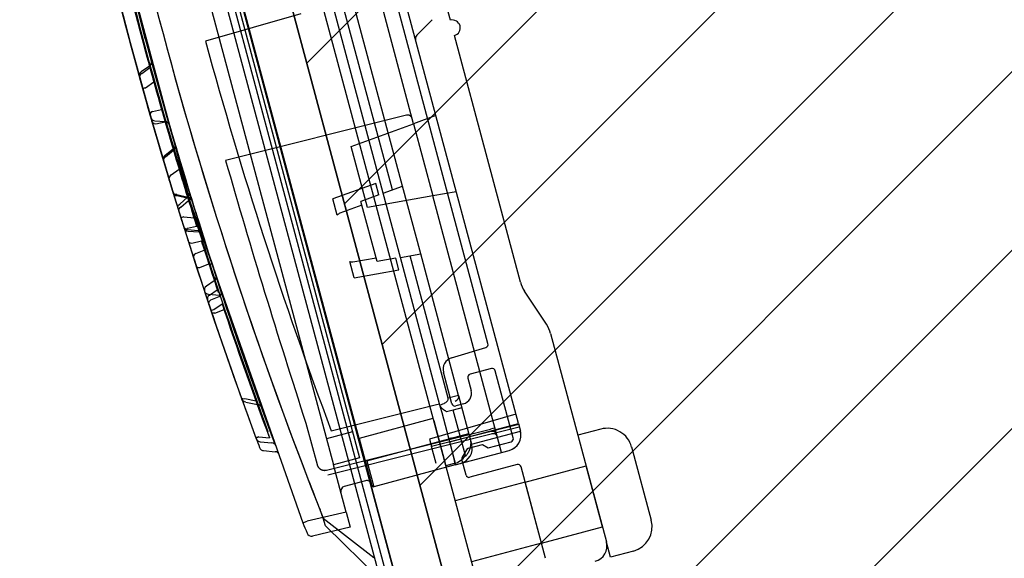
# Paper-space layout 'SUBMITTAL_E1H_1_1' of a CAD drawing. Header units: millimetres. Extents: x 0 to 841, y 0 to 594.
# Tile 7 of 69: x 124.5 to 132.3, y 165.27 to 169.54. Entities that reach past the tile are written whole.
import ezdxf

# ---------------------------------------------------------------- set-up
doc = ezdxf.new("R2010")
doc.units = ezdxf.units.MM
doc.header["$LTSCALE"] = 46.255
doc.linetypes.add('HIDDEN', pattern=[0.2, 0.1, -0.1])
doc.layers.get('0').update_dxf_attribs({"linetype": 'CONTINUOUS'})
for name, color, linetype in [('CURVES', 7, 'CONTINUOUS'), ('DATUM', 7, 'CONTINUOUS'), ('GEVIND', 7, 'CONTINUOUS'), ('NOTES', 7, 'CONTINUOUS'), ('ROUNDS', 7, 'CONTINUOUS')]:
    doc.layers.add(name, color=color, linetype=linetype)
doc.styles.get("Standard").update_dxf_attribs({"font": 'txt', "width": 0.725})
doc.dimstyles.new('DIMSTYLE_1', dxfattribs={"dimtxt": 3.5, "dimasz": 4.8, "dimexe": 3.2, "dimexo": 1.6, "dimgap": 1.75, "dimtad": 0, "dimtih": 1, "dimtoh": 1, "dimdec": 1, "dimzin": 0, "dimdsep": 46, "dimtxsty": 'STANDARD', "dimblk": 'CLOSED', "dimblk1": 'CLOSED', "dimblk2": 'CLOSED', "dimcen": 0.09, "dimadec": 0, "dimazin": 0, "dimtp": 0.4, "dimtm": 0.4, "dimtfac": 1, "dimtdec": 1, "dimtofl": 0, "dimtmove": 0, "dimatfit": 3, "dimldrblk": 'CLOSED', "dimfxl": 1, "dimtolj": 1, "dimtzin": 0, "dimarcsym": 0})
doc.dimstyles.new('DIMSTYLE_3', dxfattribs={"dimtxt": 3.5, "dimasz": 4.8, "dimexe": 3.2, "dimexo": 1.6, "dimgap": 1.75, "dimtad": 0, "dimtih": 1, "dimtoh": 1, "dimdec": 1, "dimzin": 0, "dimdsep": 46, "dimtxsty": 'STANDARD', "dimblk": 'CLOSED', "dimblk1": 'CLOSED', "dimblk2": 'CLOSED', "dimcen": 0.09, "dimadec": 0, "dimazin": 0, "dimtp": 0.5, "dimtm": 0.5, "dimtfac": 1, "dimtdec": 1, "dimtofl": 0, "dimtmove": 0, "dimatfit": 3, "dimldrblk": 'CLOSED', "dimfxl": 1, "dimtolj": 1, "dimtzin": 0, "dimarcsym": 0})

# ---------------------------------------------------------------- blocks, each defined once
blk = doc.blocks.new('_CLOSED')
at = {"color": 0, "linetype": 'BYBLOCK'}
for p, q in [((0, 0), (-1, 0.1667)), ((-1, 0.1667), (-1, -0.1667)), ((-1, -0.1667), (0, 0)), ((-1, 0), (0, 0))]:
    blk.add_line(p, q, dxfattribs=at)
blk = doc.blocks.new('*D1')
at = {"color": 2, "linetype": 'CONTINUOUS'}
for p, q in [((77.838, 230.3608), (70.8318, 230.3608)), ((74.0318, 230.3608), (74.0318, 198.9959)), ((109.4804, 230.3608), (77.838, 230.3608)), ((74.0318, 160.6309), (74.0318, 186.7459)), ((77.838, 160.6309), (70.8318, 160.6309)), ((127.4657, 160.6309), (77.838, 160.6309))]:
    blk.add_line(p, q, dxfattribs=at)
at = {"color": 2, "linetype": 'CONTINUOUS', "xscale": 4.8, "yscale": 4.8, "zscale": 4.8}
for p, rotation in [((74.0318, 230.3608), 90), ((74.0318, 160.6309), 270)]:
    blk.add_blockref('_CLOSED', p, dxfattribs=dict(at, rotation=rotation))
at = {"color": 2, "linetype": 'CONTINUOUS', "insert": (74.0318, 197.2459), "char_height": 3.5, "width": 15.225, "attachment_point": 2, "line_spacing_factor": 0.9}
blk.add_mtext('558\\P[22.0]', dxfattribs=at)
blk = doc.blocks.new('*D30')
at = {"color": 2, "linetype": 'CONTINUOUS'}
for p, q in [((121.1731, 188.6374), (117.794, 201.2483)), ((127.1802, 166.2189), (121.1731, 188.6374)), ((105.6729, 160.5184), (86.5409, 160.5184)), ((127.8315, 160.5184), (105.6729, 160.5184))]:
    blk.add_line(p, q, dxfattribs=at)
for points in [[(114.3253, 195.8735), (118.6223, 198.1574), (113.8169, 197.3905), (114.3253, 195.8735)], [(89.2379, 165.3586), (89.7409, 160.5184), (90.8348, 165.2601), (89.2379, 165.3586)]]:
    blk.add_lwpolyline(points, dxfattribs=at)
for start, end in [(105, 131.43042), (145.24145, 180)]:
    blk.add_arc((128.7076, 160.5184), 38.9667, start, end, dxfattribs=at)
at = {"color": 2, "linetype": 'CONTINUOUS', "insert": (99.4312, 187.9841), "char_height": 3.5, "width": 12.483333, "attachment_point": 2, "line_spacing_factor": 0.9}
blk.add_mtext('75.0\\Fgdt;{\\Fgdt;~}', dxfattribs=at)
blk = doc.blocks.new('*D41')
at = {"color": 2, "linetype": 'CONTINUOUS'}
for p, q in [((110.234, 237.3706), (110.234, 242.3206)), ((203.9877, 237.3706), (203.9877, 242.3206)), ((110.234, 239.1206), (146.4796, 239.1206)), ((203.9877, 239.1206), (162.6671, 239.1206)), ((110.234, 231.0627), (110.234, 237.3706)), ((203.9877, 159.7559), (203.9877, 237.3706))]:
    blk.add_line(p, q, dxfattribs=at)
at = {"color": 2, "linetype": 'CONTINUOUS', "xscale": 4.8, "yscale": 4.8, "zscale": 4.8, "rotation": 180}
blk.add_blockref('_CLOSED', (110.234, 239.1206), dxfattribs=at)
at = {"color": 2, "linetype": 'CONTINUOUS', "xscale": 4.8, "yscale": 4.8, "zscale": 4.8}
blk.add_blockref('_CLOSED', (203.9877, 239.1206), dxfattribs=at)
at = {"color": 2, "linetype": 'CONTINUOUS', "insert": (154.5734, 240.8706), "char_height": 3.5, "width": 17.7625, "attachment_point": 2, "line_spacing_factor": 0.9}
blk.add_mtext('750.0\\P[29.53]', dxfattribs=at)

psp = doc.layouts.new('SUBMITTAL_E1H_1_1')

# ---------------------------------------------------------------- hatches: boundary and pattern name
at = {"linetype": 'CONTINUOUS'}
h = psp.add_hatch(dxfattribs=at)
h.set_pattern_fill('DOORSWING', color=2, angle=45, style=0, pattern_type=0)
h.set_pattern_definition([(45, (0, 0), (-0.7071068, 0.7071068), [])])
edge = h.paths.add_edge_path()
edge.add_arc((111.5305, 229.4538), 0.875, 116.39261, 195)
edge.add_line((110.8548, 228.5947), (110.6853, 229.2273))
edge.add_line((110.8419, 228.643), (129.0657, 160.6309))
edge.add_line((129.0657, 160.6309), (203.9661, 160.6309))
edge.add_arc((129.894, 158.8355), 74.0938, 1.388514, 104.754615)
edge.add_line((111.0238, 230.4861), (111.1416, 230.2376))

# ---------------------------------------------------------------- linework, layer by layer
at = {"color": 7, "linetype": 'CONTINUOUS'}
for p, q in [((129.1065, 160.4787), (110.6853, 229.2273)), ((111.0713, 228.7045), (129.2781, 160.7559)), ((127.5234, 164.6966), (124.9384, 174.3438)), ((125.2986, 173.1203), (127.188, 166.069)), ((125.0933, 173.0653), (126.9827, 166.014)), ((127.3769, 168.165), (126.4939, 171.4606)), ((127.6174, 168.7163), (126.9942, 171.0424)), ((127.9089, 169.5363), (127.7795, 170.0192)), ((126.7248, 169.5872), (125.9682, 169.3702)), ((128.4646, 167.4625), (127.9412, 169.4155)), ((125.4621, 169.1148), (125.5275, 169.1606)), ((125.4933, 169.0014), (125.559, 169.0474)), ((125.4933, 169.0014), (125.4696, 168.9948)), ((125.4696, 168.9948), (125.4933, 169.0014)), ((125.5354, 168.8058), (125.5287, 168.7971)), ((125.5468, 168.8134), (125.5354, 168.8058)), ((125.5468, 168.8134), (125.62, 168.8301)), ((125.5279, 168.7887), (125.5287, 168.7971)), ((125.5496, 168.7239), (125.5438, 168.733)), ((125.5602, 168.7179), (125.5496, 168.7239)), ((125.574, 168.7159), (125.6491, 168.7317)), ((125.6629, 168.7298), (125.6491, 168.7317)), ((125.6735, 168.7238), (125.6629, 168.7298)), ((125.6793, 168.7147), (125.6735, 168.7238)), ((127.5612, 168.7838), (126.1273, 168.4263)), ((127.5621, 168.784), (127.5612, 168.7838)), ((127.5629, 168.7842), (127.5621, 168.784)), ((127.5638, 168.7843), (127.5629, 168.7842)), ((127.5646, 168.7845), (127.5638, 168.7843)), ((127.5655, 168.7846), (127.5646, 168.7845)), ((127.5663, 168.7847), (127.5655, 168.7846)), ((127.5671, 168.7848), (127.5663, 168.7847)), ((127.568, 168.7848), (127.5671, 168.7848)), ((127.5688, 168.7849), (127.568, 168.7848)), ((127.5696, 168.7849), (127.5688, 168.7849)), ((127.5704, 168.7849), (127.5696, 168.7849)), ((127.5712, 168.7849), (127.5704, 168.7849)), ((127.572, 168.7849), (127.5712, 168.7849)), ((127.5728, 168.7848), (127.572, 168.7849)), ((127.5736, 168.7848), (127.5728, 168.7848)), ((127.5743, 168.7847), (127.5736, 168.7848)), ((127.5751, 168.7846), (127.5743, 168.7847)), ((127.5759, 168.7845), (127.5751, 168.7846)), ((127.5766, 168.7844), (127.5759, 168.7845)), ((127.5773, 168.7842), (127.5766, 168.7844)), ((127.5781, 168.7841), (127.5773, 168.7842)), ((127.5788, 168.7839), (127.5781, 168.7841)), ((127.5795, 168.7838), (127.5788, 168.7839)), ((127.5802, 168.7836), (127.5795, 168.7838)), ((127.5809, 168.7834), (127.5802, 168.7836)), ((127.5816, 168.7832), (127.5809, 168.7834)), ((127.5823, 168.7829), (127.5816, 168.7832)), ((127.5829, 168.7827), (127.5823, 168.7829)), ((127.5836, 168.7825), (127.5829, 168.7827)), ((127.5843, 168.7822), (127.5836, 168.7825)), ((127.5849, 168.7819), (127.5843, 168.7822)), ((127.5855, 168.7817), (127.5849, 168.7819)), ((127.5861, 168.7814), (127.5855, 168.7817)), ((127.5868, 168.7811), (127.5861, 168.7814)), ((127.5874, 168.7808), (127.5868, 168.7811)), ((127.588, 168.7805), (127.5874, 168.7808)), ((127.5885, 168.7802), (127.588, 168.7805)), ((127.5891, 168.7798), (127.5885, 168.7802)), ((127.5897, 168.7795), (127.5891, 168.7798)), ((127.5902, 168.7792), (127.5897, 168.7795)), ((127.5908, 168.7788), (127.5902, 168.7792)), ((127.5913, 168.7784), (127.5908, 168.7788)), ((127.5919, 168.7781), (127.5913, 168.7784)), ((127.5924, 168.7777), (127.5919, 168.7781)), ((127.5929, 168.7773), (127.5924, 168.7777)), ((127.5934, 168.7769), (127.5929, 168.7773)), ((127.5939, 168.7765), (127.5934, 168.7769)), ((127.5944, 168.7761), (127.5939, 168.7765)), ((127.5949, 168.7757), (127.5944, 168.7761)), ((127.5953, 168.7753), (127.5949, 168.7757)), ((127.5958, 168.7749), (127.5953, 168.7753)), ((127.5962, 168.7745), (127.5958, 168.7749)), ((127.5967, 168.774), (127.5962, 168.7745)), ((127.5971, 168.7736), (127.5967, 168.774)), ((127.5975, 168.7732), (127.5971, 168.7736)), ((127.598, 168.7727), (127.5975, 168.7732)), ((127.5984, 168.7723), (127.598, 168.7727)), ((127.5988, 168.7718), (127.5984, 168.7723)), ((127.5992, 168.7713), (127.5988, 168.7718)), ((127.5995, 168.7709), (127.5992, 168.7713)), ((127.5999, 168.7704), (127.5995, 168.7709)), ((127.6003, 168.7699), (127.5999, 168.7704)), ((127.6006, 168.7694), (127.6003, 168.7699)), ((127.601, 168.769), (127.6006, 168.7694)), ((127.6013, 168.7685), (127.601, 168.769)), ((127.6016, 168.768), (127.6013, 168.7685)), ((127.6019, 168.7675), (127.6016, 168.768)), ((127.6023, 168.767), (127.6019, 168.7675)), ((127.6026, 168.7665), (127.6023, 168.767)), ((127.6029, 168.766), (127.6026, 168.7665)), ((127.6031, 168.7655), (127.6029, 168.766)), ((127.6034, 168.765), (127.6031, 168.7655)), ((127.6037, 168.7645), (127.6034, 168.765)), ((127.6039, 168.7639), (127.6037, 168.7645)), ((127.6042, 168.7634), (127.6039, 168.7639)), ((127.6044, 168.7629), (127.6042, 168.7634)), ((127.6047, 168.7624), (127.6044, 168.7629)), ((127.6049, 168.7619), (127.6047, 168.7624)), ((127.6051, 168.7613), (127.6049, 168.7619)), ((127.6053, 168.7608), (127.6051, 168.7613)), ((127.6055, 168.7603), (127.6053, 168.7608)), ((127.6057, 168.7598), (127.6055, 168.7603)), ((127.6059, 168.7592), (127.6057, 168.7598)), ((127.606, 168.7587), (127.6059, 168.7592)), ((127.6062, 168.7582), (127.606, 168.7587)), ((127.6064, 168.7576), (127.6062, 168.7582)), ((127.6065, 168.7571), (127.6064, 168.7576)), ((125.5602, 168.7179), (125.574, 168.7159)), ((127.1222, 168.5361), (127.6174, 168.7163)), ((125.6485, 168.466), (125.7106, 168.517)), ((125.6518, 168.4544), (125.7139, 168.5064)), ((125.7106, 168.517), (125.7215, 168.5271)), ((125.725, 168.5155), (125.7139, 168.5064)), ((125.7271, 168.5398), (125.7215, 168.5271)), ((125.7215, 168.5271), (125.7271, 168.5398)), ((125.731, 168.5265), (125.725, 168.5155)), ((125.7265, 168.5529), (125.7495, 168.4753)), ((125.7271, 168.5398), (125.7265, 168.5529)), ((125.731, 168.5376), (125.731, 168.5265)), ((125.7685, 168.4117), (125.7418, 168.5012)), ((127.2516, 168.0531), (127.1222, 168.5361)), ((125.632, 168.4429), (125.6376, 168.4558)), ((125.632, 168.443), (125.6327, 168.4297)), ((125.6407, 168.4453), (125.6346, 168.4342)), ((125.6346, 168.4342), (125.6346, 168.4231)), ((125.6376, 168.4558), (125.6485, 168.466)), ((125.6518, 168.4544), (125.6407, 168.4453)), ((127.3176, 168.2441), (126.9779, 168.1204)), ((127.3422, 168.1523), (127.3176, 168.2441)), ((127.3769, 168.165), (127.5302, 168.2208)), ((127.6738, 167.685), (127.5302, 168.2208)), ((125.7115, 168.1685), (125.7169, 168.161)), ((125.7188, 168.1549), (125.7129, 168.1639)), ((125.7272, 168.1563), (125.7169, 168.1609)), ((125.7188, 168.1549), (125.7293, 168.1491)), ((125.7406, 168.1554), (125.7272, 168.1563)), ((125.7293, 168.1491), (125.7429, 168.1473)), ((125.7406, 168.1554), (125.8281, 168.1333)), ((125.7429, 168.1473), (125.8305, 168.1262)), ((125.7657, 168.0804), (125.8261, 168.1334)), ((125.7733, 168.0543), (125.8346, 168.1073)), ((125.8261, 168.1334), (125.8369, 168.1438)), ((125.8416, 168.1323), (125.8281, 168.1333)), ((125.8305, 168.1262), (125.8441, 168.1244)), ((125.846, 168.1152), (125.8346, 168.1073)), ((125.8369, 168.1438), (125.8425, 168.1569)), ((125.8518, 168.1275), (125.8416, 168.1323)), ((125.8425, 168.1569), (125.8417, 168.1705)), ((125.8441, 168.1244), (125.8546, 168.1186)), ((125.8526, 168.1242), (125.846, 168.1152)), ((125.8518, 168.1275), (125.8573, 168.1198)), ((125.8533, 168.1328), (125.8526, 168.1242)), ((125.8546, 168.1186), (125.8604, 168.1096)), ((127.0122, 167.9921), (126.9779, 168.1204)), ((127.3422, 168.1523), (127.2001, 168.1006)), ((127.3278, 167.624), (127.2001, 168.1006)), ((127.7706, 168.1446), (127.2516, 168.0531)), ((128.3152, 166.1123), (127.7706, 168.1446)), ((125.7493, 168.0568), (125.7548, 168.0699)), ((125.7501, 168.0432), (125.7493, 168.0568)), ((125.7553, 168.0373), (125.7547, 168.0286)), ((125.7548, 168.0699), (125.7657, 168.0804)), ((125.7619, 168.0464), (125.7553, 168.0373)), ((125.7733, 168.0543), (125.7619, 168.0464)), ((127.2081, 168.0704), (127.0328, 168.0066)), ((125.7961, 167.9786), (125.7726, 167.9712)), ((125.7961, 167.9786), (125.8777, 167.9714)), ((125.8085, 167.8677), (125.8145, 167.879)), ((125.8085, 167.8677), (125.8087, 167.8565)), ((125.8256, 167.8883), (125.8145, 167.879)), ((125.8256, 167.8883), (125.8976, 167.9044)), ((125.8297, 167.8665), (125.9148, 167.8591)), ((125.8976, 167.9044), (125.9087, 167.9137)), ((125.9087, 167.9137), (125.9148, 167.9249)), ((125.9148, 167.9249), (125.9146, 167.9361)), ((125.8363, 167.7789), (125.8301, 167.789)), ((125.8608, 167.7696), (125.9372, 167.7876)), ((125.8363, 167.7788), (125.8471, 167.7721)), ((125.8471, 167.7721), (125.8608, 167.7696)), ((125.8902, 167.6874), (125.9577, 167.7146)), ((125.9686, 167.7251), (125.9577, 167.7146)), ((125.9741, 167.7384), (125.9686, 167.7251)), ((125.9731, 167.752), (125.9741, 167.7384)), ((125.8792, 167.6768), (125.8738, 167.6635)), ((125.8738, 167.6635), (125.8747, 167.6498)), ((125.8902, 167.6874), (125.8792, 167.6768)), ((127.136, 167.6218), (127.3197, 167.6542)), ((127.4767, 167.6503), (127.3278, 167.624)), ((127.5013, 167.5586), (127.4767, 167.6503)), ((127.5131, 167.6567), (127.6738, 167.685)), ((127.8262, 166.4881), (127.5131, 167.6567)), ((125.8949, 167.5876), (125.9002, 167.5809)), ((125.9002, 167.5809), (125.9101, 167.5773)), ((125.9101, 167.5773), (125.9232, 167.5771)), ((125.9232, 167.5771), (125.9952, 167.6067)), ((125.9952, 167.6067), (126.0084, 167.6066)), ((126.0084, 167.6066), (126.0183, 167.6031)), ((126.0183, 167.6031), (126.0234, 167.5968)), ((127.1452, 167.4958), (127.1109, 167.624)), ((127.1452, 167.4958), (127.5013, 167.5586)), ((125.9989, 167.3577), (126.0599, 167.4004)), ((125.9994, 167.3113), (126.0105, 167.3219)), ((126.0105, 167.3219), (126.0774, 167.3487)), ((126.0774, 167.3487), (126.0884, 167.3592)), ((126.0884, 167.3592), (126.0939, 167.3724)), ((126.0939, 167.3724), (126.093, 167.3859)), ((125.9939, 167.2982), (125.9994, 167.3113)), ((125.9949, 167.2848), (125.9939, 167.2982)), ((126.0111, 167.2368), (126.0344, 167.2447)), ((126.0344, 167.2447), (126.099, 167.29)), ((126.043, 167.2158), (126.1156, 167.2444)), ((126.0202, 167.2189), (126.0151, 167.2248)), ((126.03, 167.2157), (126.0202, 167.2189)), ((126.043, 167.2158), (126.03, 167.2157)), ((128.7034, 167.0543), (129.1458, 165.4031)), ((126.2516, 166.5469), (126.2567, 166.5411)), ((126.2567, 166.5411), (126.2664, 166.5381)), ((126.2664, 166.5381), (126.2792, 166.5385)), ((126.2792, 166.5385), (126.3695, 166.5203)), ((127.974, 166.5644), (127.892, 166.5424)), ((127.8926, 166.5393), (127.892, 166.5424)), ((127.8921, 166.5327), (127.8926, 166.5361)), ((127.8926, 166.5361), (127.8926, 166.5393)), ((127.974, 166.5644), (128.0776, 166.178)), ((126.2638, 166.521), (126.2572, 166.5312)), ((126.2745, 166.5141), (126.2638, 166.521)), ((126.2879, 166.5116), (126.2745, 166.5141)), ((126.2879, 166.5116), (126.3807, 166.4926)), ((126.394, 166.49), (126.3807, 166.4926)), ((126.4047, 166.4831), (126.394, 166.49)), ((126.4114, 166.4728), (126.4047, 166.4831)), ((126.9648, 166.2843), (127.7877, 166.4895)), ((127.7877, 166.4895), (127.8236, 166.4978)), ((127.8261, 166.4886), (127.8385, 166.4926)), ((127.8266, 166.4867), (127.8262, 166.4881)), ((127.8271, 166.4854), (127.8266, 166.4867)), ((127.8275, 166.484), (127.8271, 166.4854)), ((127.828, 166.4827), (127.8275, 166.484)), ((127.8286, 166.4814), (127.828, 166.4827)), ((127.8291, 166.4801), (127.8286, 166.4814)), ((127.8297, 166.4788), (127.8291, 166.4801)), ((127.8303, 166.4776), (127.8297, 166.4788)), ((127.831, 166.4763), (127.8303, 166.4776)), ((127.8317, 166.4751), (127.831, 166.4763)), ((127.8324, 166.4739), (127.8317, 166.4751)), ((127.8331, 166.4728), (127.8324, 166.4739)), ((127.8338, 166.4716), (127.8331, 166.4728)), ((127.8346, 166.4705), (127.8338, 166.4716)), ((127.8354, 166.4694), (127.8346, 166.4705)), ((127.8362, 166.4683), (127.8354, 166.4694)), ((127.837, 166.4672), (127.8362, 166.4683)), ((127.8379, 166.4661), (127.837, 166.4672)), ((127.8388, 166.4651), (127.8379, 166.4661)), ((127.8385, 166.4926), (127.8492, 166.4966)), ((127.8396, 166.4641), (127.8388, 166.4651)), ((127.8405, 166.4631), (127.8396, 166.4641)), ((127.8414, 166.4621), (127.8405, 166.4631)), ((127.8424, 166.4612), (127.8414, 166.4621)), ((127.8433, 166.4602), (127.8424, 166.4612)), ((127.8442, 166.4593), (127.8433, 166.4602)), ((127.8452, 166.4584), (127.8442, 166.4593)), ((127.8462, 166.4575), (127.8452, 166.4584)), ((127.8471, 166.4566), (127.8462, 166.4575)), ((127.8492, 166.4966), (127.8584, 166.5006)), ((127.8584, 166.5006), (127.8662, 166.5047)), ((127.8662, 166.5047), (127.8729, 166.5088)), ((127.8729, 166.5088), (127.8785, 166.513)), ((127.8785, 166.513), (127.883, 166.5172)), ((127.883, 166.5172), (127.8865, 166.5213)), ((127.8865, 166.5213), (127.8892, 166.5253)), ((127.8892, 166.5253), (127.891, 166.5291)), ((127.891, 166.5291), (127.8921, 166.5327)), ((128.0004, 166.466), (127.9311, 166.4484)), ((127.7701, 166.3803), (127.1854, 166.2236)), ((127.7701, 166.3803), (127.7713, 166.3781)), ((127.953, 166.0152), (127.8427, 166.4266)), ((127.8481, 166.4558), (127.8471, 166.4566)), ((127.8491, 166.4549), (127.8481, 166.4558)), ((127.8501, 166.4541), (127.8491, 166.4549)), ((127.8511, 166.4533), (127.8501, 166.4541)), ((127.8521, 166.4525), (127.8511, 166.4533)), ((127.8532, 166.4517), (127.8521, 166.4525)), ((127.8542, 166.4509), (127.8532, 166.4517)), ((127.8552, 166.4501), (127.8542, 166.4509)), ((127.8563, 166.4494), (127.8552, 166.4501)), ((127.8573, 166.4487), (127.8563, 166.4494)), ((127.8583, 166.4479), (127.8573, 166.4487)), ((127.8594, 166.4472), (127.8583, 166.4479)), ((127.8604, 166.4465), (127.8594, 166.4472)), ((127.8615, 166.4458), (127.8604, 166.4465)), ((127.8625, 166.4451), (127.8615, 166.4458)), ((127.8636, 166.4444), (127.8625, 166.4451)), ((127.8647, 166.4438), (127.8636, 166.4444)), ((127.8657, 166.4431), (127.8647, 166.4438)), ((127.8668, 166.4425), (127.8657, 166.4431)), ((127.8678, 166.4418), (127.8668, 166.4425)), ((127.8699, 166.4406), (127.8678, 166.4418)), ((127.872, 166.4393), (127.8699, 166.4406)), ((127.8741, 166.4381), (127.872, 166.4393)), ((127.8793, 166.4351), (127.8741, 166.4381)), ((127.9312, 166.448), (127.8793, 166.4351)), ((127.9311, 166.4484), (127.9312, 166.448)), ((126.7642, 166.344), (126.8519, 166.0168)), ((126.9371, 165.9361), (128.4551, 166.3146)), ((128.4502, 166.3327), (127.7588, 166.1603)), ((127.7713, 166.3781), (127.7725, 166.3758)), ((127.7725, 166.3758), (127.7737, 166.3735)), ((127.7737, 166.3735), (127.7747, 166.3712)), ((127.7747, 166.3712), (127.7758, 166.3688)), ((127.7758, 166.3688), (127.7768, 166.3664)), ((127.7768, 166.3664), (127.7777, 166.364)), ((127.7777, 166.364), (127.7786, 166.3615)), ((127.7786, 166.3615), (127.7794, 166.359)), ((127.7794, 166.359), (127.7802, 166.3565)), ((127.7802, 166.3565), (127.7809, 166.354)), ((127.7809, 166.354), (127.8739, 166.007)), ((127.9044, 166.1963), (128.4478, 166.3419)), ((128.2633, 166.3061), (128.2277, 166.2965)), ((128.4478, 166.3419), (128.4639, 166.2815)), ((126.3913, 166.2367), (126.3682, 166.2281)), ((126.3682, 166.2281), (126.3913, 166.2367)), ((126.3913, 166.2367), (126.4748, 166.2293)), ((126.9274, 165.9723), (128.2277, 166.2965)), ((127.133, 166.2743), (126.9277, 166.2193)), ((127.1854, 166.2236), (127.2857, 165.8493)), ((127.246, 166.0458), (128.0549, 166.2625)), ((127.9095, 166.2234), (127.9086, 166.2231)), ((127.9105, 166.2237), (127.9095, 166.2234)), ((127.9114, 166.224), (127.9105, 166.2237)), ((127.9124, 166.2243), (127.9114, 166.224)), ((127.9134, 166.2246), (127.9124, 166.2243)), ((127.9145, 166.2249), (127.9134, 166.2246)), ((127.9167, 166.2255), (127.9145, 166.2249)), ((128.0646, 166.2263), (128.0657, 166.222)), ((128.0776, 166.178), (128.4639, 166.2815)), ((127.7951, 166.0247), (127.7588, 166.1603)), ((127.8993, 166.2174), (127.8992, 166.2171)), ((127.8992, 166.2171), (127.8992, 166.2167)), ((127.8992, 166.2167), (127.8992, 166.2163)), ((127.8992, 166.2163), (127.8992, 166.2159)), ((127.8992, 166.2159), (127.8993, 166.2156)), ((127.8995, 166.2178), (127.8993, 166.2174)), ((127.8997, 166.2181), (127.8995, 166.2178)), ((127.8999, 166.2185), (127.8997, 166.2181)), ((127.9002, 166.2188), (127.8999, 166.2185)), ((127.9006, 166.2191), (127.9002, 166.2188)), ((127.9009, 166.2195), (127.9006, 166.2191)), ((127.9013, 166.2198), (127.9009, 166.2195)), ((127.9018, 166.2201), (127.9013, 166.2198)), ((127.9023, 166.2204), (127.9018, 166.2201)), ((127.9028, 166.2207), (127.9023, 166.2204)), ((127.9034, 166.221), (127.9028, 166.2207)), ((127.9041, 166.2213), (127.9034, 166.221)), ((127.9047, 166.2216), (127.9041, 166.2213)), ((127.9054, 166.2219), (127.9047, 166.2216)), ((127.9062, 166.2222), (127.9054, 166.2219)), ((127.907, 166.2225), (127.9062, 166.2222)), ((127.9078, 166.2228), (127.907, 166.2225)), ((127.9086, 166.2231), (127.9078, 166.2228)), ((128.0648, 166.1488), (128.0637, 166.1447)), ((128.0658, 166.1529), (128.0648, 166.1488)), ((128.0657, 166.222), (128.0667, 166.2177)), ((128.0667, 166.157), (128.0658, 166.1529)), ((128.0667, 166.2177), (128.0675, 166.2133)), ((128.0675, 166.1612), (128.0667, 166.157)), ((128.0675, 166.2133), (128.0682, 166.209)), ((128.0681, 166.1654), (128.0675, 166.1612)), ((128.0687, 166.1697), (128.0681, 166.1654)), ((128.0682, 166.209), (128.0688, 166.2046)), ((128.0691, 166.174), (128.0687, 166.1697)), ((128.0688, 166.2046), (128.0692, 166.2002)), ((128.0695, 166.1783), (128.0691, 166.174)), ((128.0692, 166.2002), (128.0695, 166.1958)), ((128.0695, 166.1958), (128.0697, 166.1914)), ((128.0697, 166.1827), (128.0695, 166.1783)), ((128.0697, 166.1914), (128.0697, 166.187)), ((128.0697, 166.187), (128.0697, 166.1827)), ((128.1625, 166.1749), (128.2084, 166.1484)), ((126.4289, 166.1264), (126.5199, 166.1184)), ((127.188, 166.069), (126.9827, 166.014)), ((127.9469, 166.0136), (128.3756, 166.1284)), ((128.0281, 166.0863), (128.028, 166.0868)), ((128.0283, 166.0859), (128.0281, 166.0863)), ((128.0284, 166.0855), (128.0283, 166.0859)), ((128.0286, 166.0851), (128.0284, 166.0855)), ((128.0288, 166.0848), (128.0286, 166.0851)), ((128.0289, 166.0845), (128.0288, 166.0848)), ((128.0291, 166.0842), (128.0289, 166.0845)), ((128.0293, 166.0839), (128.0291, 166.0842)), ((128.0295, 166.0836), (128.0293, 166.0839)), ((128.0297, 166.0834), (128.0295, 166.0836)), ((128.0299, 166.0831), (128.0297, 166.0834)), ((128.0301, 166.0829), (128.0299, 166.0831)), ((128.0303, 166.0827), (128.0301, 166.0829)), ((128.0326, 166.0856), (128.0303, 166.0827)), ((128.035, 166.0885), (128.0326, 166.0856)), ((128.0372, 166.0915), (128.035, 166.0885)), ((128.0395, 166.0946), (128.0372, 166.0915)), ((128.0416, 166.0977), (128.0395, 166.0946)), ((128.0437, 166.1009), (128.0416, 166.0977)), ((128.0458, 166.1042), (128.0437, 166.1009)), ((128.0478, 166.1075), (128.0458, 166.1042)), ((128.0497, 166.111), (128.0478, 166.1075)), ((128.0516, 166.1144), (128.0497, 166.111)), ((128.0534, 166.118), (128.0516, 166.1144)), ((128.0551, 166.1216), (128.0534, 166.118)), ((128.0568, 166.1253), (128.0551, 166.1216)), ((128.0583, 166.1291), (128.0568, 166.1253)), ((128.0598, 166.1329), (128.0583, 166.1291)), ((128.0612, 166.1368), (128.0598, 166.1329)), ((128.0625, 166.1407), (128.0612, 166.1368)), ((128.0637, 166.1447), (128.0625, 166.1407)), ((126.8519, 166.0168), (126.8523, 166.0151)), ((126.8523, 166.0151), (126.8529, 166.0135)), ((126.8529, 166.0135), (126.8534, 166.0118)), ((126.8534, 166.0118), (126.854, 166.0102)), ((126.854, 166.0102), (126.8547, 166.0086)), ((126.8547, 166.0086), (126.8554, 166.007)), ((126.8554, 166.007), (126.8561, 166.0055)), ((126.8561, 166.0055), (126.8569, 166.0039)), ((126.8569, 166.0039), (126.8577, 166.0024)), ((126.8577, 166.0024), (126.8586, 166.0009)), ((126.8586, 166.0009), (126.8595, 165.9994)), ((126.8595, 165.9994), (126.8605, 165.998)), ((126.8605, 165.998), (126.8615, 165.9965)), ((126.8615, 165.9965), (126.8625, 165.9951)), ((126.8625, 165.9951), (126.8636, 165.9938)), ((126.8636, 165.9938), (126.8647, 165.9924)), ((126.8647, 165.9924), (126.8658, 165.9911)), ((126.8658, 165.9911), (126.867, 165.9899)), ((126.867, 165.9899), (126.8682, 165.9886)), ((127.2524, 166.0216), (127.2404, 166.0184)), ((127.246, 166.0458), (127.301, 165.8405)), ((127.9377, 166.024), (127.8739, 166.007)), ((128.6628, 165.2737), (128.4687, 165.9981)), ((126.8682, 165.9886), (126.8694, 165.9874)), ((126.8694, 165.9874), (126.8707, 165.9863)), ((126.8707, 165.9863), (126.872, 165.9851)), ((126.872, 165.9851), (126.8734, 165.984)), ((126.8734, 165.984), (126.8748, 165.983)), ((126.8748, 165.983), (126.8762, 165.9819)), ((126.8762, 165.9819), (126.8776, 165.981)), ((126.8776, 165.981), (126.879, 165.98)), ((126.879, 165.98), (126.8805, 165.9791)), ((126.8805, 165.9791), (126.882, 165.9783)), ((126.882, 165.9783), (126.8836, 165.9774)), ((126.8836, 165.9774), (126.8851, 165.9767)), ((126.8851, 165.9767), (126.8867, 165.9759)), ((126.8867, 165.9759), (126.8883, 165.9753)), ((126.8883, 165.9753), (126.8899, 165.9746)), ((126.8899, 165.9746), (126.8915, 165.974)), ((126.8915, 165.974), (126.8932, 165.9735)), ((126.8932, 165.9735), (126.8948, 165.973)), ((126.8948, 165.973), (126.8965, 165.9725)), ((126.8965, 165.9725), (126.8982, 165.9721)), ((126.8982, 165.9721), (126.8999, 165.9717)), ((126.8999, 165.9717), (126.9016, 165.9714)), ((126.9016, 165.9714), (126.9033, 165.9711)), ((126.9033, 165.9711), (126.905, 165.9709)), ((126.905, 165.9709), (126.9067, 165.9707)), ((126.9067, 165.9707), (126.9084, 165.9706)), ((126.9084, 165.9706), (126.9102, 165.9705)), ((126.9102, 165.9705), (126.9119, 165.9705)), ((126.9119, 165.9705), (126.9136, 165.9705)), ((126.9136, 165.9705), (126.9154, 165.9706)), ((126.9154, 165.9706), (126.9171, 165.9707)), ((126.9171, 165.9707), (126.9188, 165.9708)), ((126.9188, 165.9708), (126.9206, 165.971)), ((126.9206, 165.971), (126.9223, 165.9713)), ((126.9223, 165.9713), (126.924, 165.9716)), ((126.924, 165.9716), (126.9257, 165.9719)), ((126.9257, 165.9719), (126.9274, 165.9723)), ((127.2365, 165.8879), (127.0675, 165.8426)), ((127.083, 165.6397), (126.7739, 165.5683)), ((126.9019, 165.5912), (126.8759, 165.6569)), ((127.083, 165.6397), (127.1153, 165.519)), ((126.7403, 165.5548), (126.7739, 165.5683)), ((126.9181, 165.5309), (126.9019, 165.5912)), ((126.9181, 165.5309), (127.3456, 165.1145)), ((127.1153, 165.519), (126.8162, 165.45))]:
    psp.add_line(p, q, dxfattribs=at)
at = {"color": 2, "linetype": 'CONTINUOUS'}
psp.add_line((110.8419, 228.643), (129.0657, 160.6309), dxfattribs=at)
at = {"color": 3, "linetype": 'CONTINUOUS'}
psp.add_line((127.5837, 164.7128), (124.9988, 174.3599), dxfattribs=at)
at = {"color": 6, "linetype": 'CONTINUOUS'}
for p, q in [((128.4478, 166.3419), (126.6344, 173.1094)), ((127.1854, 166.2236), (125.3736, 172.9851)), ((127.4501, 168.1916), (126.5869, 171.4132)), ((127.5302, 168.2208), (126.6708, 171.428)), ((125.1487, 170.6951), (125.8455, 168.0944)), ((125.491, 169.3897), (125.315, 170.0738)), ((125.2059, 169.9946), (125.3698, 169.3591)), ((125.2723, 169.7313), (125.3345, 169.4921)), ((125.2907, 169.6595), (125.3698, 169.3593)), ((125.5311, 169.2416), (125.4493, 169.547)), ((127.6429, 169.418), (127.7654, 169.5405)), ((125.3342, 169.4929), (125.4049, 169.2291)), ((125.3345, 169.4921), (125.4052, 169.2283)), ((125.3691, 169.3618), (125.4503, 169.0641)), ((125.3691, 169.3616), (125.5443, 168.7313)), ((125.3698, 169.3593), (125.4508, 169.0623)), ((125.3698, 169.3591), (125.5449, 168.7295)), ((125.679, 168.7157), (125.4893, 169.3961)), ((125.4049, 169.2291), (125.4707, 168.9908)), ((125.6074, 168.9661), (125.5311, 169.2416)), ((125.5398, 169.1981), (125.5346, 169.1837)), ((125.5388, 169.2133), (125.5398, 169.1981)), ((125.5577, 169.1446), (125.5388, 169.2133)), ((125.5577, 169.1447), (125.5388, 169.2132)), ((125.5242, 169.1726), (125.4588, 169.1269)), ((125.5346, 169.1837), (125.5242, 169.1726)), ((125.6108, 168.9543), (125.5577, 169.1447)), ((125.611, 168.9536), (125.5577, 169.1446)), ((125.4442, 169.0862), (125.4606, 169.0268)), ((125.4503, 169.0641), (125.5279, 168.7887)), ((125.4508, 169.0623), (125.5279, 168.7887)), ((125.4606, 169.0269), (125.5071, 168.8616)), ((125.4696, 168.9948), (125.6172, 168.4818)), ((125.4706, 168.9913), (125.5172, 168.8261)), ((125.6619, 168.7747), (125.6074, 168.9661)), ((125.6896, 168.6791), (125.6108, 168.9543)), ((125.507, 168.862), (125.5753, 168.6245)), ((125.5171, 168.8262), (125.5341, 168.767)), ((125.5438, 168.733), (125.6272, 168.4481)), ((125.5443, 168.7313), (125.7115, 168.1685)), ((125.5449, 168.7295), (125.7115, 168.1685)), ((125.5668, 168.74), (125.649, 168.7328)), ((125.649, 168.7328), (125.6633, 168.7286)), ((125.6818, 168.7059), (125.6619, 168.7747)), ((125.6633, 168.7286), (125.6749, 168.7191)), ((127.7943, 168.7807), (127.6174, 168.7163)), ((125.6749, 168.7191), (125.6818, 168.7059)), ((125.8573, 168.1198), (125.6776, 168.7202)), ((125.7685, 168.4117), (125.6793, 168.7147)), ((125.7787, 168.3777), (125.6891, 168.6808)), ((125.7793, 168.3756), (125.6896, 168.6791)), ((127.6174, 168.7163), (127.7706, 168.1446)), ((125.5751, 168.6252), (125.6525, 168.3632)), ((125.5753, 168.6245), (125.6527, 168.3625)), ((125.773, 168.3967), (125.7265, 168.5529)), ((125.8215, 168.2364), (125.731, 168.5376)), ((125.6172, 168.4818), (125.7726, 167.9712)), ((125.6272, 168.4481), (125.7129, 168.1639)), ((125.6326, 168.4299), (125.6808, 168.2693)), ((125.6327, 168.4297), (125.6808, 168.2693)), ((125.6346, 168.4231), (125.7204, 168.1394)), ((125.6525, 168.3632), (125.7243, 168.1268)), ((125.6952, 168.3109), (125.7586, 168.3552)), ((125.8604, 168.1096), (125.7724, 168.3986)), ((125.8622, 168.104), (125.7787, 168.3777)), ((125.8626, 168.1026), (125.7793, 168.3756)), ((125.6795, 168.2848), (125.6846, 168.2995)), ((125.6808, 168.2693), (125.6795, 168.2848)), ((125.6846, 168.2995), (125.6952, 168.3109)), ((125.9146, 167.9361), (125.8215, 168.2364)), ((127.956, 168.1773), (127.7706, 168.1446)), ((125.7204, 168.1394), (125.8087, 167.8565)), ((125.7242, 168.1271), (125.7751, 167.9633)), ((125.9068, 167.961), (125.8417, 168.1705)), ((125.9844, 167.7169), (125.8533, 168.1328)), ((125.9218, 167.9131), (125.8622, 168.104)), ((127.5131, 167.6567), (127.3769, 168.165)), ((125.7501, 168.0432), (125.8119, 167.8463)), ((125.7547, 168.0286), (125.8858, 167.6158)), ((125.8455, 168.0944), (126.7403, 165.5548)), ((125.7751, 167.9633), (125.7935, 167.9045)), ((125.9731, 167.752), (125.9068, 167.961)), ((125.826, 167.8784), (125.911, 167.871)), ((125.911, 167.871), (125.925, 167.8669)), ((125.9434, 167.845), (125.9217, 167.9136)), ((125.9434, 167.845), (125.9218, 167.9131)), ((125.925, 167.8669), (125.9364, 167.8578)), ((125.8119, 167.8463), (125.8747, 167.6498)), ((125.8301, 167.789), (125.9005, 167.5706)), ((125.9364, 167.8578), (125.9434, 167.845)), ((126.093, 167.3859), (125.9844, 167.7169)), ((127.892, 166.5424), (127.5898, 167.6702)), ((127.974, 166.5644), (127.6738, 167.685)), ((125.8858, 167.6158), (125.9949, 167.2848)), ((125.8949, 167.5876), (126.0296, 167.1821)), ((125.9004, 167.5707), (125.9442, 167.4371)), ((126.1681, 167.1628), (126.0234, 167.5968)), ((126.0471, 167.4834), (126.0363, 167.4718)), ((126.0521, 167.4984), (126.0471, 167.4834)), ((126.0726, 167.4471), (126.0505, 167.5141)), ((126.0505, 167.5141), (126.0521, 167.4984)), ((125.9442, 167.4371), (125.9591, 167.3923)), ((126.0363, 167.4718), (125.9751, 167.4289)), ((126.1355, 167.2591), (126.0725, 167.4473)), ((125.961, 167.3864), (125.9806, 167.3278)), ((125.9806, 167.3278), (126.0355, 167.1645)), ((125.9914, 167.3667), (126.0781, 167.3592)), ((126.2279, 166.9888), (126.1353, 167.2597)), ((126.2284, 166.9876), (126.1355, 167.2591)), ((126.0111, 167.2368), (126.1858, 166.7311)), ((126.0151, 167.2248), (126.1316, 166.8852)), ((126.0296, 167.1821), (126.1518, 166.8275)), ((126.0353, 167.165), (126.1159, 166.9305)), ((126.2992, 166.7853), (126.1681, 167.1628)), ((126.1155, 166.9316), (126.2062, 166.6735)), ((126.1159, 166.9305), (126.2067, 166.6723)), ((126.3334, 166.6889), (126.2279, 166.9888)), ((126.3339, 166.6875), (126.2284, 166.9876)), ((126.1316, 166.8852), (126.2516, 166.5469)), ((126.1518, 166.8275), (126.2572, 166.5312)), ((126.4114, 166.4728), (126.2992, 166.7853)), ((126.1858, 166.7311), (126.3682, 166.2281)), ((126.2062, 166.6735), (126.2902, 166.4401)), ((126.4313, 166.4181), (126.3334, 166.6889)), ((127.8427, 166.4266), (127.8262, 166.4881)), ((126.29, 166.4408), (126.3493, 166.279)), ((126.5001, 166.2319), (126.431, 166.419)), ((126.5002, 166.2316), (126.4313, 166.4181)), ((128.4282, 166.4149), (127.7432, 166.2185)), ((128.028, 166.0868), (127.9312, 166.448)), ((126.3492, 166.2792), (126.3707, 166.2212)), ((126.5252, 166.1647), (126.5001, 166.2319)), ((126.4026, 166.1969), (126.4934, 166.1889)), ((127.7432, 166.2185), (127.7588, 166.1603)), ((127.083, 165.6397), (126.9827, 166.014)), ((127.9469, 166.0136), (127.301, 165.8405))]:
    psp.add_line(p, q, dxfattribs=at)
at = {"color": 2, "linetype": 'CONTINUOUS'}
psp.add_arc((129.894, 158.8355), 74.0938, 1.388514, 104.754615, dxfattribs=at)
at = {"color": 7, "linetype": 'CONTINUOUS'}
for centre, radius, start, end in [((129.894, 158.8355), 74.0938, 1.388514, 104.754615), ((159.4383, 178.4893), 34.9997, 188.91105, 201.08895), ((159.2795, 178.4467), 35, 189.654, 200.346), ((159.2795, 178.4467), 34.9813, 192.81233, 198.43289), ((159.2805, 178.447), 34.9823, 192.82983, 197.17014), ((156.0345, 177.5772), 31.6465, 193.77115, 196.22893), ((161.6122, 179.0716), 37.4209, 194.11598, 195.88361), ((159.3133, 178.4557), 35.0162, 194.69542, 195.30443), ((127.9251, 169.4759), 0.0625, 285, 105), ((159.7014, 178.5598), 34.9625, 195.23864, 200.55476), ((159.2793, 178.4466), 34.981, 195.30481, 197.64199), ((125.4836, 169.0841), 0.0375, 125, 195.48453), ((159.2795, 178.4467), 35.1063, 195.48453, 195.61893), ((159.235, 178.4342), 34.9598, 195.57513, 197.41442), ((159.2345, 178.434), 34.9592, 195.5751, 197.41442), ((159.2795, 178.4467), 35.1063, 195.96837, 196.06293), ((125.6458, 168.6954), 0.0375, 16.16504, 84.99884), ((158.9266, 178.3687), 34.6448, 196.15066, 197.19613), ((159.0973, 178.3659), 34.809, 196.4541, 197.49017), ((159.2754, 178.4456), 34.9771, 196.4555, 197.48569), ((159.2795, 178.4467), 35.1063, 196.56764, 196.59001), ((186.1678, 185.6514), 62.4625, 196.007748, 198.005234), ((159.2795, 178.4467), 35.1063, 197.02403, 197.05503), ((159.2723, 178.4445), 34.9738, 197.08336, 197.80195), ((159.2795, 178.4467), 35.1063, 197.22741, 197.26326), ((159.2795, 178.4467), 35.1063, 197.36115, 197.49567), ((125.833, 167.9039), 0.0375, 197.5004, 265.00183), ((159.2795, 178.4467), 35.1063, 197.55746, 197.67314), ((159.2795, 178.4467), 35.1063, 197.91153, 198.01882), ((159.2802, 178.447), 34.982, 198.06916, 200.01671), ((159.2812, 178.4473), 34.983, 198.21145, 200.55453), ((159.281, 178.4472), 34.9829, 198.21152, 200.55461), ((126.0204, 167.3269), 0.0375, 125, 198.48671), ((159.2795, 178.4467), 35.1063, 198.48671, 198.64209), ((159.3135, 178.4599), 35.0424, 198.58772, 200.42764), ((159.3149, 178.4605), 35.0439, 198.58777, 200.42761), ((159.3654, 178.4965), 35.1022, 198.69634, 199.94894), ((159.2795, 178.4467), 35.1063, 199.81389, 199.85261), ((127.9378, 166.5547), 0.0375, 285, 15), ((159.2795, 178.4467), 35.1063, 200.36788, 200.50288), ((128.2464, 166.2239), 0.0375, 15, 104), ((128.3432, 166.2492), 0.125, 285, 15), ((126.4322, 166.1637), 0.0375, 200.50734, 265.00193), ((124.1295, 165.1848), 3.9081, 12.46452, 14.99984), ((127.9568, 166.1457), 0.125, 285, 15), ((126.5166, 166.081), 0.0375, 20.67266, 84.99764), ((127.8956, 166.181), 0.1625, 285, 324.57608), ((159.4387, 178.4894), 35.0001, 201.0889, 201.50854), ((127.0772, 165.8064), 0.0375, 105, 195), ((127.2462, 165.8517), 0.0375, 15, 105), ((127.2977, 165.8526), 0.0125, 195, 285), ((159.2795, 178.4467), 35, 201.61322, 201.7581), ((126.8078, 165.4865), 0.0375, 201.7581, 283), ((129.025, 165.3707), 0.125, 285, 15)]:
    psp.add_arc(centre, radius, start, end, dxfattribs=at)
at = {"color": 6, "linetype": 'CONTINUOUS'}
for centre, start, end in [((127.6695, 169.3915), 135, 195), ((125.5027, 169.2034), 305.00064, 15.30669), ((125.4803, 169.0961), 124.99995, 195.46398), ((125.5701, 168.7774), 196.00568, 265.00016), ((125.7371, 168.3859), 304.9993, 16.69602), ((125.8293, 167.9158), 197.47558, 265.00013), ((125.9077, 167.8336), 17.63956, 84.99905), ((126.0148, 167.5025), 305.00064, 18.21361), ((125.9966, 167.3982), 124.99995, 198.36388), ((125.9947, 167.4041), 198.35411, 265.00002), ((126.4059, 166.2342), 200.38016, 265.00011), ((126.4901, 166.1516), 20.55287, 84.99921)]:
    psp.add_arc(centre, 0.0375, start, end, dxfattribs=at)
at = {"color": 7, "linetype": 'CONTINUOUS'}
for centre, major_axis, ratio, start_param, end_param in [((127.0414, 167.9832), (0.0339, 0.0123), 0.693437, 1.572872, 2.314056), ((127.1317, 167.6464), (0.0355, 0.0063), 0.693437, -2.314056, -1.572872), ((128.2416, 166.242), (0.0362, 0.0097), 1, 0, 1.553343), ((128.2416, 166.242), (-0.0097, 0.0362), 1, -1.570796, -0.017453), ((128.3432, 166.2492), (-0.0324, 0.1207), 1, -3.141593, -1.570796)]:
    psp.add_ellipse(centre, major_axis=major_axis, ratio=ratio, start_param=start_param, end_param=end_param, dxfattribs=at)
for points, knots in [([(125.3213, 169.9452), (125.3353, 169.8895), (125.364, 169.776), (125.408, 169.6066), (125.4628, 169.3986), (125.5328, 169.1402), (125.5893, 168.9381), (125.62, 168.8301)], [0, 0, 0, 0, 0.14925, 0.304276, 0.454683, 0.708326, 1, 1, 1, 1]), ([(125.9372, 167.7876), (125.9584, 167.7217), (125.9918, 167.6179), (126.1132, 167.2537), (125.9907, 167.6213), (125.9572, 167.7256), (125.9372, 167.7876)], [0, 0, 0, 0, 0.242318, 0.5, 0.772035, 1, 1, 1, 1])]:
    psp.add_open_spline(points, degree=3, knots=knots, dxfattribs=at)
at = {"layer": 'CURVES', "color": 4, "linetype": 'CONTINUOUS'}
for p, q in [((127.3558, 165.1046), (124.9617, 174.0394)), ((126.9181, 165.5309), (126.9019, 165.5912))]:
    psp.add_line(p, q, dxfattribs=at)
psp.add_arc((159.4386, 178.4893), 35, 188.37578, 201.62422, dxfattribs=at)
at = {"layer": 'DATUM', "color": 7, "linetype": 'CONTINUOUS'}
for p, q in [((129.1004, 166.2968), (128.9193, 166.2483)), ((128.5011, 165.8774), (127.9457, 165.7286)), ((128.6305, 165.3944), (128.0751, 165.2456)), ((129.1781, 165.2823), (129.1465, 165.4003)), ((129.3592, 165.3309), (129.1781, 165.2823))]:
    psp.add_line(p, q, dxfattribs=at)
at = {"layer": 'GEVIND', "color": 8, "linetype": 'HIDDEN'}
for p, q in [((128.5011, 165.8774), (128.984, 166.0068)), ((129.1134, 165.5238), (128.984, 166.0068)), ((128.6305, 165.3944), (128.5011, 165.8774)), ((128.6305, 165.3944), (129.1134, 165.5238))]:
    psp.add_line(p, q, dxfattribs=at)
at = {"layer": 'NOTES', "color": 7, "linetype": 'CONTINUOUS'}
for p, q in [((128.7655, 161.7513), (119.0446, 198.0302)), ((124.977, 174.4414), (127.5619, 164.7942)), ((129.3454, 166.1554), (129.5007, 165.5758))]:
    psp.add_line(p, q, dxfattribs=at)
for centre, start, end in [((129.1522, 166.1036), 15, 105), ((129.3075, 165.5241), 285, 15)]:
    psp.add_arc(centre, 0.2, start, end, dxfattribs=at)
at = {"layer": 'ROUNDS', "color": 7, "linetype": 'CONTINUOUS'}
for p, q in [((128.2069, 166.9753), (126.5953, 172.9898)), ((128.6705, 167.1273), (128.4974, 167.3895)), ((127.9169, 166.8614), (128.19, 166.9449)), ((128.2343, 166.7765), (128.0652, 166.7312)), ((127.9206, 166.4983), (127.8538, 166.7475)), ((128.0476, 166.7005), (128.0734, 166.604)), ((128.4072, 166.2275), (128.2649, 166.7588)), ((128.0116, 166.4968), (127.9512, 166.4806)), ((128.0518, 166.1452), (128.1625, 166.1749)), ((128.2084, 166.1484), (128.3896, 166.1969)), ((128.0366, 166.1336), (128.0028, 166.075)), ((128.0332, 165.9332), (128.0003, 166.056)), ((128.4381, 166.0158), (128.0638, 165.9155)), ((126.9019, 165.5912), (127.3016, 165.28)), ((126.9181, 165.5309), (127.3456, 165.1145))]:
    psp.add_line(p, q, dxfattribs=at)
for centre, radius, start, end in [((128.706, 167.5272), 0.25, 195, 213.43495), ((128.4619, 166.9896), 0.25, 15, 33.43495), ((128.1827, 166.9688), 0.025, 287, 15), ((127.9444, 166.7718), 0.0938, 107, 195), ((128.2407, 166.7523), 0.025, 15, 105), ((128.0717, 166.707), 0.025, 105, 195), ((127.9889, 166.5813), 0.0875, 285, 15), ((127.9447, 166.5048), 0.025, 195, 285), ((128.3831, 166.221), 0.025, 285, 15), ((128.0583, 166.1211), 0.025, 105, 150), ((128.0244, 166.0625), 0.025, 150, 195), ((128.4446, 165.9916), 0.025, 15, 105), ((128.0573, 165.9396), 0.025, 195, 285)]:
    psp.add_arc(centre, radius, start, end, dxfattribs=at)

# ---------------------------------------------------------------- dimensions: what is measured, and where the dimension line sits
at = {"color": 2, "linetype": 'CONTINUOUS'}
for base, p1, p2, angle, text, picture, middle in [((110.234, 239.1206), (203.9877, 158.1559), (110.234, 229.4627), 180, '750.0\\P[29.53]', '*D41', (154.5734, 236.4956)), ((74.0318, 230.3608), (129.0657, 160.6309), (111.0804, 230.3608), 90, '558\\P[22.0]', '*D1', (74.0318, 192.8709))]:
    dim = psp.add_linear_dim(base=base, p1=p1, p2=p2, angle=angle, text=text, dimstyle='DIMSTYLE_1', dxfattribs=at)
    dim.commit()
    dim.dimension.update_dxf_attribs({"geometry": picture, "text_midpoint": middle, "dimtype": 160})
dim = psp.add_angular_dim_2l(base=(97.7932, 184.2399), line1=((127.6951, 164.2971), (127.5943, 164.6734)), line2=((129.8211, 160.5184), (129.4315, 160.5184)), text='75.0%%d', dimstyle='DIMSTYLE_3', dxfattribs=at)
dim.commit()
dim.dimension.update_dxf_attribs({"geometry": '*D30', "text_midpoint": (99.4312, 186.2341), "dimtype": 162})

doc.saveas('drawing.dxf')
